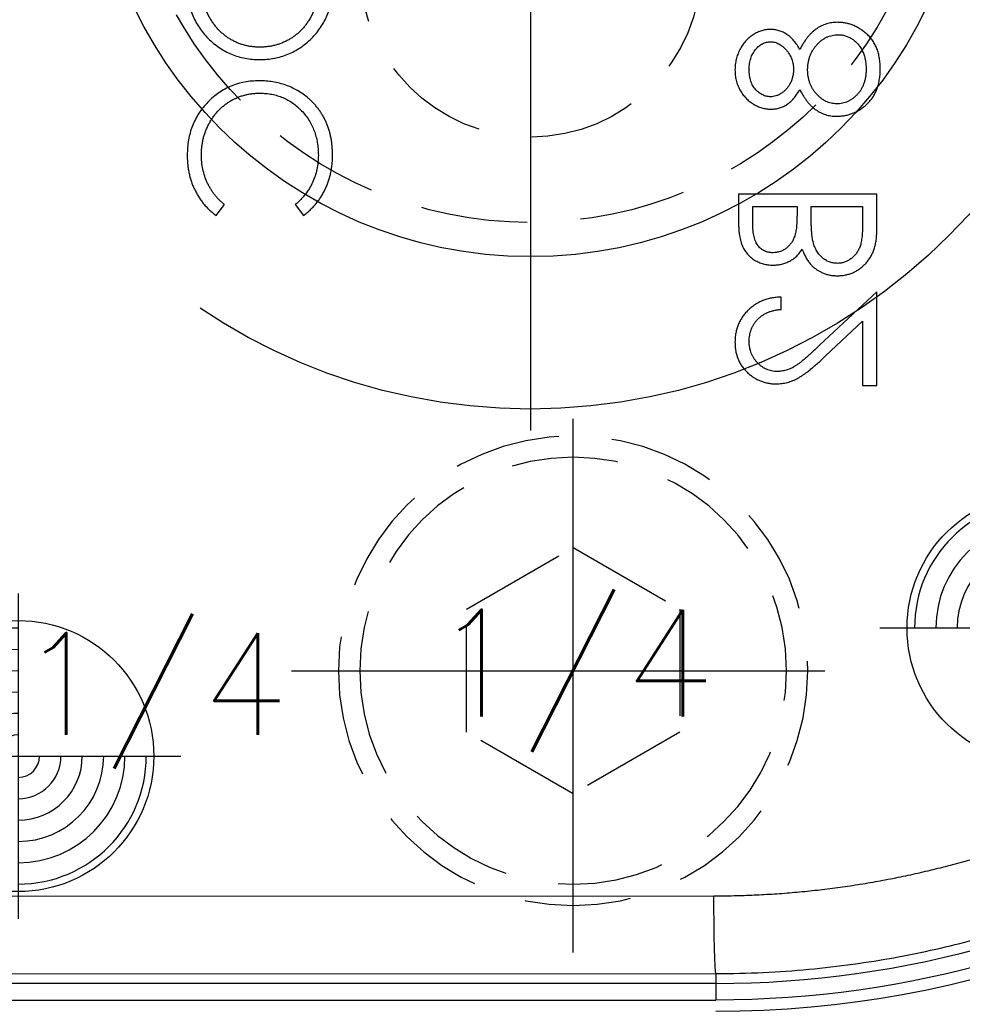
# Model space of a CAD drawing. Extents: x 2651 to 7771, y -1163 to 1075.
# Tile 114 of 256: x 4099 to 4121, y 228 to 251. Entities that reach past the tile are written whole.
import ezdxf
from ezdxf.enums import TextEntityAlignment as Align

# ---------------------------------------------------------------- set-up
doc = ezdxf.new("R2010")
doc.units = 0
doc.header["$LTSCALE"] = 10
for name, pattern in [('CENTER', [2, 1.25, -0.25, 0.25, -0.25]), ('CNSCEN', [17, 15, -1, 0, -1]), ('CNSHID', [4, 3, -1]), ('HIDDEN', [0.375, 0.25, -0.125])]:
    doc.linetypes.add(name, pattern=pattern)
doc.layers.get('0').update_dxf_attribs({"linetype": 'CONTINUOUS'})
doc.layers.get('Defpoints').update_dxf_attribs({"linetype": 'CONTINUOUS'})
for name, color, linetype in [('1', 7, 'CONTINUOUS'), ('CEN', 1, 'CENTER'), ('COOL', 150, 'HIDDEN'), ('DIM', 3, 'CONTINUOUS'), ('HIDDEN', 6, 'HIDDEN'), ('PIN', 3, 'CONTINUOUS'), ('TEXT', 4, 'CONTINUOUS'), ('WL1-HL', 4, 'CNSHID'), ('WOR1-CL', 1, 'CNSCEN')]:
    doc.layers.add(name, color=color, linetype=linetype)
doc.styles.get("Standard").update_dxf_attribs({"font": 'romans.shx'})
doc.dimstyles.new('MM& INCH5', dxfattribs={"dimtxt": 5, "dimasz": 2.5, "dimexe": 1, "dimexo": 0.5, "dimtad": 0, "dimrnd": 1.38778e-17, "dimzin": 9, "dimdsep": 46, "dimtxsty": 'Standard', "dimblk": 'CLOSED', "dimcen": 0, "dimclrd": 3, "dimclre": 3, "dimclrt": 3, "dimazin": 2, "dimtfac": 0.75, "dimtofl": 0, "dimtmove": 0, "dimatfit": 3, "dimfxl": 0, "dimtolj": 1, "dimarcsym": 0})
doc.dimstyles.new('T5', dxfattribs={"dimtxt": 5, "dimasz": 4, "dimexe": 1.5, "dimexo": 1, "dimgap": 1.5, "dimtad": 0, "dimrnd": 1.38778e-17, "dimzin": 9, "dimdsep": 46, "dimtxsty": 'Standard', "dimblk": 'CLOSED', "dimcen": 0, "dimclrd": 3, "dimclre": 3, "dimclrt": 3, "dimazin": 2, "dimtfac": 0.75, "dimtofl": 0, "dimtmove": 0, "dimatfit": 3, "dimfxl": 0, "dimtolj": 1, "dimarcsym": 0})

# ---------------------------------------------------------------- blocks, each defined once
blk = doc.blocks.new('DSD')
at = {"layer": '1', "color": 7, "linetype": 'Continuous'}
for p, q in [((489.501, 478.156), (489.501, 477.524)), ((492.74, 478.156), (489.501, 478.156)), ((492.74, 477.28), (492.74, 478.156)), ((477.261, 477.657), (477.455, 477.912)), ((479.116, 477.912), (479.309, 477.657)), ((489.834, 477.865), (490.872, 477.865)), ((489.834, 477.471), (489.834, 477.865)), ((490.872, 477.865), (490.872, 477.67)), ((491.204, 477.865), (492.408, 477.865)), ((491.204, 477.672), (491.204, 477.865)), ((492.408, 477.865), (492.408, 477.451)), ((492.74, 475.872), (491.4, 474.616)), ((492.74, 473.672), (492.74, 475.872)), ((490.498, 475.457), (490.498, 475.747)), ((491.543, 474.368), (492.408, 475.179)), ((492.408, 475.179), (492.408, 473.672)), ((492.408, 473.672), (492.74, 473.672))]:
    blk.add_line(p, q, dxfattribs=at)
at = {"layer": '1', "color": 252, "linetype": 'Continuous'}
for p, q in [((488.925, 461.711), (472.085, 461.707)), ((472.133, 459.893), (488.973, 459.897)), ((488.973, 459.897), (488.973, 459.668)), ((488.973, 459.668), (472.133, 459.668)), ((488.973, 459.668), (488.973, 459.279)), ((472.133, 459.279), (488.973, 459.279))]:
    blk.add_line(p, q, dxfattribs=at)
at = {"layer": '1', "color": 110, "linetype": 'Continuous'}
blk.add_arc((488.973, 483.37), 24.354, 270, 351.2121, dxfattribs=at)
at = {"layer": '1', "color": 252, "linetype": 'Continuous'}
for radius, end in [(24.354, 351.2121), (23.702, 301.8934)]:
    blk.add_arc((488.973, 483.37), radius, 270, end, dxfattribs=at)
at = {"layer": '1', "color": 7, "linetype": 'Continuous', "extrusion": (0, 0, -1)}
blk.add_arc((-488.973, 483.37), 25.908, 188.7879, 270, dxfattribs=at)
at = {"layer": '1', "color": 252, "linetype": 'Continuous', "extrusion": (0, 0, -1)}
blk.add_arc((-488.973, 483.37), 24.091, 238.1066, 270, dxfattribs=at)
blk.add_ellipse((488.973, 461.711), major_axis=(0, -1.814), ratio=0.026177, start_param=0.00873, end_param=1.570802, dxfattribs=at)
at = {"layer": '1', "color": 7, "linetype": 'Continuous'}
for points, knots in [([(476.583, 483.034), (476.585, 482.974), (476.588, 482.856), (476.611, 482.683), (476.65, 482.518), (476.703, 482.359), (476.773, 482.209), (476.858, 482.066), (476.958, 481.93), (477.073, 481.804), (477.199, 481.689), (477.332, 481.587), (477.474, 481.502), (477.622, 481.432), (477.777, 481.377), (477.94, 481.34), (478.11, 481.315), (478.226, 481.312), (478.284, 481.311)], [0, 0, 0, 0, 0.06657, 0.130749, 0.193413, 0.254989, 0.316114, 0.377262, 0.439401, 0.502971, 0.566525, 0.628231, 0.689091, 0.749345, 0.81017, 0.87161, 0.934869, 1, 1, 1, 1]), ([(478.284, 481.602), (478.252, 481.602), (478.19, 481.603), (478.098, 481.613), (478.008, 481.627), (477.921, 481.647), (477.835, 481.673), (477.753, 481.705), (477.672, 481.742), (477.594, 481.786), (477.519, 481.834), (477.447, 481.888), (477.38, 481.946), (477.315, 482.009), (477.256, 482.076), (477.2, 482.149), (477.148, 482.226), (477.1, 482.307), (477.057, 482.391), (477.019, 482.477), (476.988, 482.565), (476.96, 482.653), (476.941, 482.743), (476.927, 482.834), (476.917, 482.927), (476.916, 482.989), (476.916, 483.02)], [0, 0, 0, 0, 0.042915, 0.08513, 0.126473, 0.167453, 0.207976, 0.248249, 0.28875, 0.32967, 0.370537, 0.411129, 0.451819, 0.492406, 0.533486, 0.575263, 0.617441, 0.660672, 0.70394, 0.746868, 0.789079, 0.831104, 0.873238, 0.915166, 0.957381, 1, 1, 1, 1]), ([(479.656, 483.02), (479.655, 482.988), (479.655, 482.924), (479.646, 482.83), (479.632, 482.737), (479.611, 482.646), (479.586, 482.557), (479.556, 482.47), (479.518, 482.385), (479.477, 482.301), (479.429, 482.221), (479.378, 482.145), (479.322, 482.074), (479.262, 482.007), (479.198, 481.945), (479.13, 481.887), (479.058, 481.834), (478.982, 481.786), (478.902, 481.742), (478.82, 481.705), (478.736, 481.673), (478.65, 481.647), (478.561, 481.627), (478.471, 481.613), (478.378, 481.603), (478.315, 481.602), (478.284, 481.602)], [0, 0, 0, 0, 0.043633, 0.086538, 0.129177, 0.171436, 0.213416, 0.255266, 0.297369, 0.339941, 0.382347, 0.423953, 0.464871, 0.505572, 0.546003, 0.586568, 0.627065, 0.668271, 0.709549, 0.750428, 0.791096, 0.832027, 0.873136, 0.914611, 0.956956, 1, 1, 1, 1]), ([(478.284, 481.311), (478.343, 481.312), (478.457, 481.315), (478.626, 481.34), (478.788, 481.378), (478.943, 481.432), (479.092, 481.501), (479.233, 481.587), (479.368, 481.688), (479.494, 481.803), (479.61, 481.928), (479.711, 482.063), (479.797, 482.203), (479.866, 482.351), (479.922, 482.506), (479.959, 482.667), (479.984, 482.835), (479.987, 482.95), (479.988, 483.008)], [0, 0, 0, 0, 0.065227, 0.128569, 0.19032, 0.251378, 0.312388, 0.373789, 0.436431, 0.500567, 0.564687, 0.627136, 0.688455, 0.749246, 0.810155, 0.871671, 0.934773, 1, 1, 1, 1]), ([(491.823, 482.183), (491.801, 482.182), (491.756, 482.181), (491.689, 482.174), (491.625, 482.162), (491.562, 482.146), (491.501, 482.125), (491.441, 482.099), (491.384, 482.068), (491.327, 482.033), (491.273, 481.992), (491.22, 481.945), (491.169, 481.893), (491.119, 481.834), (491.07, 481.771), (491.024, 481.7), (490.978, 481.625), (490.95, 481.571), (490.936, 481.544)], [0, 0, 0, 0, 0.058854, 0.116315, 0.172675, 0.22878, 0.28458, 0.340257, 0.39663, 0.453507, 0.512318, 0.572648, 0.636022, 0.702363, 0.771483, 0.844184, 0.92007, 1, 1, 1, 1]), ([(492.823, 481.087), (492.822, 481.131), (492.82, 481.215), (492.806, 481.339), (492.781, 481.453), (492.747, 481.561), (492.704, 481.659), (492.649, 481.75), (492.586, 481.833), (492.512, 481.906), (492.434, 481.97), (492.352, 482.027), (492.269, 482.075), (492.184, 482.115), (492.096, 482.146), (492.007, 482.167), (491.916, 482.18), (491.854, 482.182), (491.823, 482.183)], [0, 0, 0, 0, 0.078556, 0.152863, 0.22356, 0.290375, 0.355403, 0.418291, 0.480389, 0.543073, 0.604924, 0.664398, 0.721943, 0.778375, 0.83383, 0.888861, 0.944089, 1, 1, 1, 1]), ([(490.249, 482.017), (490.215, 482.015), (490.146, 482.012), (490.042, 481.988), (489.941, 481.948), (489.842, 481.893), (489.748, 481.825), (489.665, 481.744), (489.591, 481.651), (489.53, 481.546), (489.479, 481.434), (489.445, 481.316), (489.422, 481.193), (489.42, 481.11), (489.418, 481.068)], [0, 0, 0, 0, 0.074058, 0.14887, 0.226668, 0.307735, 0.391157, 0.473929, 0.557928, 0.644989, 0.733364, 0.821092, 0.909287, 1, 1, 1, 1]), ([(490.936, 481.544), (490.915, 481.582), (490.876, 481.654), (490.803, 481.751), (490.724, 481.833), (490.637, 481.9), (490.546, 481.953), (490.45, 481.989), (490.351, 482.013), (490.283, 482.016), (490.249, 482.017)], [0, 0, 0, 0, 0.14586, 0.282426, 0.41085, 0.535029, 0.654701, 0.770133, 0.884556, 1, 1, 1, 1]), ([(491.121, 481.065), (491.121, 481.094), (491.122, 481.15), (491.133, 481.233), (491.149, 481.313), (491.173, 481.389), (491.203, 481.461), (491.24, 481.53), (491.284, 481.595), (491.334, 481.655), (491.388, 481.711), (491.444, 481.759), (491.503, 481.8), (491.565, 481.833), (491.628, 481.861), (491.695, 481.879), (491.763, 481.89), (491.81, 481.892), (491.833, 481.892)], [0, 0, 0, 0, 0.071269, 0.139812, 0.206497, 0.271535, 0.336082, 0.400528, 0.464984, 0.53005, 0.594423, 0.655583, 0.714849, 0.772115, 0.828999, 0.885122, 0.942079, 1, 1, 1, 1]), ([(491.833, 481.892), (491.862, 481.891), (491.92, 481.889), (492.005, 481.869), (492.088, 481.837), (492.167, 481.792), (492.241, 481.737), (492.305, 481.67), (492.363, 481.594), (492.409, 481.507), (492.446, 481.411), (492.471, 481.308), (492.488, 481.199), (492.49, 481.123), (492.491, 481.084)], [0, 0, 0, 0, 0.074898, 0.148596, 0.224471, 0.302323, 0.381919, 0.461149, 0.542417, 0.626716, 0.714597, 0.804903, 0.900127, 1, 1, 1, 1]), ([(489.751, 481.084), (489.751, 481.107), (489.752, 481.151), (489.759, 481.216), (489.771, 481.278), (489.786, 481.338), (489.808, 481.394), (489.833, 481.447), (489.864, 481.497), (489.899, 481.544), (489.937, 481.587), (489.976, 481.624), (490.018, 481.655), (490.062, 481.682), (490.108, 481.701), (490.155, 481.715), (490.204, 481.725), (490.237, 481.726), (490.254, 481.726)], [0, 0, 0, 0, 0.075243, 0.147209, 0.216447, 0.284025, 0.350655, 0.415031, 0.47963, 0.544652, 0.608044, 0.667828, 0.725114, 0.780992, 0.835527, 0.889438, 0.944072, 1, 1, 1, 1]), ([(490.254, 481.726), (490.271, 481.726), (490.304, 481.724), (490.354, 481.715), (490.402, 481.7), (490.449, 481.677), (490.495, 481.65), (490.539, 481.616), (490.583, 481.576), (490.624, 481.531), (490.663, 481.481), (490.696, 481.429), (490.724, 481.374), (490.748, 481.318), (490.766, 481.259), (490.779, 481.199), (490.787, 481.136), (490.788, 481.094), (490.789, 481.072)], [0, 0, 0, 0, 0.054564, 0.107826, 0.161924, 0.21751, 0.274498, 0.334815, 0.397555, 0.464755, 0.532901, 0.600097, 0.665354, 0.731084, 0.796883, 0.863292, 0.930831, 1, 1, 1, 1]), ([(489.418, 481.068), (489.42, 481.027), (489.422, 480.945), (489.444, 480.826), (489.481, 480.712), (489.531, 480.603), (489.592, 480.502), (489.667, 480.413), (489.75, 480.334), (489.844, 480.268), (489.942, 480.215), (490.046, 480.177), (490.151, 480.153), (490.223, 480.15), (490.259, 480.149)], [0, 0, 0, 0, 0.08941, 0.176306, 0.262626, 0.349446, 0.435498, 0.518928, 0.601355, 0.684256, 0.765807, 0.844877, 0.92228, 1, 1, 1, 1]), ([(490.248, 480.439), (490.232, 480.44), (490.202, 480.441), (490.156, 480.449), (490.112, 480.462), (490.069, 480.48), (490.027, 480.504), (489.985, 480.532), (489.945, 480.566), (489.906, 480.604), (489.87, 480.648), (489.837, 480.696), (489.81, 480.749), (489.788, 480.808), (489.772, 480.87), (489.759, 480.937), (489.752, 481.009), (489.751, 481.058), (489.751, 481.084)], [0, 0, 0, 0, 0.050902, 0.101034, 0.151084, 0.203062, 0.256248, 0.310847, 0.368769, 0.430015, 0.49252, 0.556049, 0.621996, 0.690192, 0.761385, 0.836356, 0.915487, 1, 1, 1, 1]), ([(490.789, 481.072), (490.788, 481.045), (490.786, 480.99), (490.771, 480.909), (490.748, 480.831), (490.716, 480.755), (490.675, 480.685), (490.627, 480.622), (490.572, 480.568), (490.51, 480.522), (490.445, 480.486), (490.38, 480.458), (490.314, 480.442), (490.269, 480.44), (490.248, 480.439)], [0, 0, 0, 0, 0.08969, 0.178494, 0.266838, 0.356558, 0.445334, 0.530806, 0.614076, 0.697707, 0.779142, 0.855354, 0.928557, 1, 1, 1, 1]), ([(491.803, 480.273), (491.78, 480.274), (491.737, 480.276), (491.672, 480.286), (491.61, 480.304), (491.549, 480.33), (491.491, 480.363), (491.434, 480.403), (491.379, 480.451), (491.327, 480.505), (491.279, 480.564), (491.237, 480.626), (491.201, 480.692), (491.172, 480.761), (491.149, 480.833), (491.133, 480.908), (491.122, 480.986), (491.121, 481.038), (491.121, 481.065)], [0, 0, 0, 0, 0.057339, 0.113063, 0.169181, 0.225775, 0.283826, 0.343454, 0.405907, 0.471392, 0.538003, 0.603064, 0.667602, 0.732225, 0.797005, 0.863048, 0.930357, 1, 1, 1, 1]), ([(492.491, 481.084), (492.49, 481.054), (492.489, 480.995), (492.479, 480.909), (492.463, 480.827), (492.44, 480.751), (492.412, 480.679), (492.376, 480.612), (492.335, 480.549), (492.286, 480.493), (492.233, 480.441), (492.178, 480.397), (492.121, 480.358), (492.061, 480.327), (492, 480.303), (491.936, 480.286), (491.87, 480.275), (491.825, 480.274), (491.803, 480.273)], [0, 0, 0, 0, 0.076559, 0.149161, 0.218827, 0.285567, 0.350313, 0.414125, 0.477179, 0.540368, 0.602202, 0.662034, 0.719934, 0.775907, 0.831115, 0.886667, 0.942552, 1, 1, 1, 1]), ([(492.467, 480.228), (492.496, 480.253), (492.552, 480.305), (492.625, 480.392), (492.687, 480.489), (492.737, 480.593), (492.775, 480.705), (492.803, 480.826), (492.819, 480.954), (492.822, 481.042), (492.823, 481.087)], [0, 0, 0, 0, 0.119283, 0.237093, 0.354796, 0.474576, 0.59746, 0.724926, 0.858883, 1, 1, 1, 1]), ([(478.267, 480.813), (478.209, 480.811), (478.094, 480.809), (477.926, 480.785), (477.765, 480.746), (477.611, 480.691), (477.464, 480.621), (477.324, 480.535), (477.191, 480.434), (477.067, 480.318), (476.954, 480.19), (476.854, 480.054), (476.771, 479.909), (476.702, 479.757), (476.648, 479.596), (476.611, 479.428), (476.588, 479.252), (476.585, 479.131), (476.583, 479.07)], [0, 0, 0, 0, 0.064558, 0.127014, 0.187955, 0.248014, 0.307748, 0.368235, 0.42947, 0.492743, 0.556258, 0.618217, 0.679655, 0.741246, 0.803415, 0.866815, 0.932328, 1, 1, 1, 1]), ([(479.422, 480.402), (479.381, 480.435), (479.301, 480.5), (479.171, 480.584), (479.036, 480.655), (478.894, 480.713), (478.746, 480.758), (478.592, 480.789), (478.431, 480.809), (478.322, 480.812), (478.267, 480.813)], [0, 0, 0, 0, 0.124329, 0.247156, 0.36878, 0.490734, 0.613614, 0.738958, 0.867311, 1, 1, 1, 1]), ([(476.916, 479.088), (476.916, 479.121), (476.917, 479.186), (476.927, 479.281), (476.94, 479.376), (476.961, 479.468), (476.987, 479.558), (477.018, 479.647), (477.056, 479.733), (477.098, 479.818), (477.146, 479.899), (477.198, 479.976), (477.254, 480.048), (477.314, 480.116), (477.377, 480.179), (477.445, 480.237), (477.517, 480.29), (477.592, 480.339), (477.671, 480.383), (477.752, 480.419), (477.835, 480.451), (477.922, 480.477), (478.01, 480.497), (478.101, 480.511), (478.194, 480.521), (478.257, 480.522), (478.289, 480.522)], [0, 0, 0, 0, 0.043955, 0.087502, 0.130463, 0.172752, 0.215403, 0.25765, 0.300153, 0.343121, 0.385925, 0.427686, 0.468818, 0.509492, 0.549883, 0.58998, 0.630405, 0.670869, 0.711384, 0.751627, 0.791776, 0.832459, 0.873319, 0.914543, 0.956924, 1, 1, 1, 1]), ([(478.289, 480.522), (478.337, 480.521), (478.431, 480.519), (478.568, 480.498), (478.7, 480.467), (478.826, 480.421), (478.946, 480.364), (479.059, 480.291), (479.167, 480.207), (479.266, 480.111), (479.358, 480.005), (479.438, 479.891), (479.505, 479.77), (479.56, 479.643), (479.603, 479.509), (479.633, 479.368), (479.653, 479.221), (479.655, 479.12), (479.656, 479.068)], [0, 0, 0, 0, 0.064323, 0.12629, 0.186726, 0.246146, 0.305576, 0.365429, 0.426326, 0.48884, 0.551725, 0.613919, 0.675484, 0.737334, 0.800229, 0.864502, 0.931041, 1, 1, 1, 1]), ([(490.259, 480.149), (490.294, 480.15), (490.363, 480.152), (490.463, 480.174), (490.558, 480.211), (490.646, 480.262), (490.728, 480.327), (490.804, 480.408), (490.875, 480.502), (490.915, 480.572), (490.936, 480.608)], [0, 0, 0, 0, 0.121904, 0.239413, 0.35541, 0.472091, 0.592859, 0.718703, 0.854892, 1, 1, 1, 1]), ([(490.936, 480.608), (490.95, 480.582), (490.977, 480.53), (491.02, 480.457), (491.066, 480.389), (491.112, 480.327), (491.16, 480.269), (491.21, 480.218), (491.26, 480.172), (491.313, 480.132), (491.367, 480.097), (491.423, 480.066), (491.481, 480.04), (491.541, 480.019), (491.602, 480.002), (491.665, 479.991), (491.73, 479.984), (491.774, 479.983), (491.797, 479.982)], [0, 0, 0, 0, 0.079525, 0.1551, 0.22722, 0.295911, 0.362056, 0.42552, 0.485813, 0.544495, 0.60146, 0.657841, 0.713974, 0.769468, 0.82613, 0.882885, 0.940701, 1, 1, 1, 1]), ([(479.988, 479.066), (479.988, 479.101), (479.987, 479.17), (479.98, 479.272), (479.969, 479.371), (479.953, 479.467), (479.934, 479.56), (479.909, 479.651), (479.881, 479.739), (479.847, 479.824), (479.81, 479.906), (479.768, 479.985), (479.721, 480.062), (479.67, 480.136), (479.615, 480.207), (479.555, 480.275), (479.491, 480.341), (479.445, 480.382), (479.422, 480.402)], [0, 0, 0, 0, 0.069663, 0.13775, 0.203917, 0.26878, 0.332414, 0.394754, 0.45618, 0.516996, 0.577396, 0.637198, 0.696999, 0.756756, 0.816554, 0.876948, 0.938132, 1, 1, 1, 1]), ([(491.797, 479.982), (491.828, 479.983), (491.89, 479.985), (491.981, 479.997), (492.069, 480.015), (492.155, 480.042), (492.238, 480.077), (492.317, 480.12), (492.395, 480.169), (492.443, 480.208), (492.467, 480.228)], [0, 0, 0, 0, 0.128158, 0.253673, 0.377325, 0.499385, 0.622918, 0.745839, 0.871395, 1, 1, 1, 1]), ([(477.455, 477.912), (477.434, 477.93), (477.391, 477.966), (477.33, 478.024), (477.274, 478.084), (477.221, 478.147), (477.173, 478.213), (477.129, 478.282), (477.089, 478.353), (477.04, 478.452), (476.99, 478.581), (476.947, 478.744), (476.92, 478.914), (476.917, 479.03), (476.916, 479.088)], [0, 0, 0, 0, 0.063163, 0.125475, 0.187121, 0.248294, 0.309295, 0.36985, 0.430973, 0.492456, 0.616148, 0.740844, 0.868183, 1, 1, 1, 1]), ([(476.583, 479.07), (476.584, 479.033), (476.585, 478.959), (476.593, 478.851), (476.608, 478.744), (476.627, 478.641), (476.652, 478.54), (476.683, 478.442), (476.719, 478.347), (476.761, 478.255), (476.808, 478.166), (476.859, 478.081), (476.915, 478), (476.974, 477.922), (477.04, 477.85), (477.108, 477.781), (477.182, 477.717), (477.235, 477.677), (477.261, 477.657)], [0, 0, 0, 0, 0.068548, 0.135683, 0.201215, 0.265682, 0.329267, 0.392395, 0.45507, 0.517127, 0.57879, 0.63974, 0.700192, 0.759806, 0.819628, 0.879355, 0.939512, 1, 1, 1, 1]), ([(479.656, 479.068), (479.654, 479.012), (479.651, 478.901), (479.625, 478.737), (479.583, 478.581), (479.524, 478.432), (479.447, 478.29), (479.354, 478.155), (479.243, 478.028), (479.159, 477.951), (479.116, 477.912)], [0, 0, 0, 0, 0.128515, 0.252949, 0.374755, 0.49594, 0.617181, 0.740909, 0.867811, 1, 1, 1, 1]), ([(479.309, 477.657), (479.335, 477.678), (479.388, 477.719), (479.462, 477.785), (479.532, 477.854), (479.597, 477.928), (479.658, 478.005), (479.714, 478.087), (479.765, 478.172), (479.812, 478.26), (479.853, 478.351), (479.889, 478.446), (479.92, 478.543), (479.945, 478.642), (479.965, 478.745), (479.978, 478.849), (479.987, 478.957), (479.988, 479.03), (479.988, 479.066)], [0, 0, 0, 0, 0.061674, 0.123053, 0.183475, 0.243727, 0.304279, 0.364863, 0.425946, 0.487391, 0.54922, 0.611144, 0.673529, 0.736961, 0.800785, 0.866013, 0.932101, 1, 1, 1, 1]), ([(489.501, 477.524), (489.502, 477.493), (489.502, 477.433), (489.507, 477.346), (489.513, 477.264), (489.524, 477.188), (489.537, 477.117), (489.552, 477.052), (489.571, 476.992), (489.6, 476.921), (489.644, 476.839), (489.709, 476.751), (489.788, 476.676), (489.877, 476.611), (489.975, 476.559), (490.08, 476.522), (490.19, 476.498), (490.266, 476.496), (490.304, 476.495)], [0, 0, 0, 0, 0.062594, 0.121323, 0.17668, 0.228365, 0.276868, 0.321879, 0.364099, 0.403356, 0.477968, 0.550535, 0.623584, 0.698175, 0.773354, 0.847281, 0.922818, 1, 1, 1, 1]), ([(490.872, 477.67), (490.871, 477.641), (490.871, 477.586), (490.868, 477.506), (490.863, 477.432), (490.857, 477.364), (490.848, 477.301), (490.837, 477.245), (490.825, 477.194), (490.805, 477.135), (490.775, 477.069), (490.73, 476.998), (490.675, 476.935), (490.612, 476.882), (490.543, 476.839), (490.468, 476.809), (490.39, 476.788), (490.337, 476.786), (490.31, 476.785)], [0, 0, 0, 0, 0.072301, 0.1397, 0.202289, 0.2606, 0.31319, 0.361739, 0.405706, 0.44554, 0.518832, 0.589778, 0.658867, 0.72843, 0.797283, 0.864815, 0.931364, 1, 1, 1, 1]), ([(491.242, 477.066), (491.239, 477.082), (491.232, 477.116), (491.225, 477.172), (491.218, 477.236), (491.213, 477.307), (491.208, 477.387), (491.206, 477.475), (491.204, 477.571), (491.204, 477.638), (491.204, 477.672)], [0, 0, 0, 0, 0.079306, 0.171953, 0.277057, 0.394731, 0.526177, 0.671345, 0.829285, 1, 1, 1, 1]), ([(490.31, 476.785), (490.292, 476.786), (490.257, 476.787), (490.205, 476.795), (490.157, 476.808), (490.111, 476.825), (490.069, 476.849), (490.029, 476.877), (489.993, 476.911), (489.959, 476.95), (489.93, 476.994), (489.903, 477.044), (489.882, 477.101), (489.864, 477.163), (489.851, 477.231), (489.84, 477.306), (489.835, 477.386), (489.834, 477.442), (489.834, 477.471)], [0, 0, 0, 0, 0.057003, 0.111818, 0.164402, 0.21587, 0.266841, 0.317479, 0.369902, 0.4234, 0.479718, 0.539241, 0.602431, 0.67103, 0.744485, 0.823454, 0.90874, 1, 1, 1, 1]), ([(492.408, 477.451), (492.407, 477.421), (492.407, 477.364), (492.405, 477.282), (492.399, 477.205), (492.391, 477.135), (492.383, 477.071), (492.371, 477.013), (492.358, 476.961), (492.337, 476.901), (492.305, 476.833), (492.257, 476.759), (492.199, 476.694), (492.132, 476.639), (492.06, 476.593), (491.983, 476.56), (491.903, 476.54), (491.848, 476.538), (491.821, 476.536)], [0, 0, 0, 0, 0.072502, 0.139739, 0.201795, 0.259822, 0.312206, 0.360773, 0.40454, 0.443698, 0.516841, 0.587874, 0.657965, 0.728969, 0.799308, 0.866636, 0.933116, 1, 1, 1, 1]), ([(491.821, 476.246), (491.852, 476.247), (491.915, 476.248), (492.006, 476.262), (492.093, 476.284), (492.177, 476.314), (492.257, 476.354), (492.334, 476.403), (492.406, 476.461), (492.475, 476.526), (492.537, 476.599), (492.592, 476.678), (492.637, 476.764), (492.675, 476.855), (492.704, 476.953), (492.725, 477.057), (492.738, 477.166), (492.739, 477.241), (492.74, 477.28)], [0, 0, 0, 0, 0.06116, 0.120335, 0.17818, 0.235235, 0.292683, 0.351186, 0.410457, 0.47172, 0.533761, 0.595739, 0.657888, 0.721295, 0.786823, 0.854686, 0.925478, 1, 1, 1, 1]), ([(491.821, 476.536), (491.804, 476.537), (491.77, 476.537), (491.72, 476.545), (491.671, 476.556), (491.625, 476.57), (491.58, 476.591), (491.537, 476.616), (491.495, 476.644), (491.442, 476.689), (491.381, 476.754), (491.321, 476.846), (491.273, 476.951), (491.253, 477.027), (491.242, 477.066)], [0, 0, 0, 0, 0.060287, 0.119602, 0.177503, 0.235143, 0.292133, 0.350871, 0.410098, 0.470732, 0.594829, 0.722579, 0.856691, 1, 1, 1, 1]), ([(490.304, 476.495), (490.34, 476.496), (490.41, 476.498), (490.513, 476.517), (490.611, 476.547), (490.703, 476.588), (490.788, 476.642), (490.867, 476.705), (490.935, 476.782), (490.973, 476.84), (490.993, 476.869)], [0, 0, 0, 0, 0.130569, 0.256581, 0.380552, 0.503623, 0.625739, 0.747549, 0.871766, 1, 1, 1, 1]), ([(490.993, 476.869), (491.007, 476.832), (491.034, 476.762), (491.082, 476.665), (491.134, 476.582), (491.191, 476.511), (491.252, 476.451), (491.318, 476.398), (491.391, 476.353), (491.469, 476.314), (491.552, 476.284), (491.638, 476.261), (491.728, 476.248), (491.79, 476.247), (491.821, 476.246)], [0, 0, 0, 0, 0.106057, 0.202914, 0.2903, 0.370223, 0.446384, 0.521397, 0.598291, 0.676142, 0.755529, 0.834887, 0.916646, 1, 1, 1, 1]), ([(490.498, 475.747), (490.459, 475.746), (490.384, 475.742), (490.273, 475.724), (490.168, 475.7), (490.068, 475.664), (489.973, 475.621), (489.883, 475.568), (489.799, 475.506), (489.721, 475.435), (489.65, 475.359), (489.588, 475.276), (489.536, 475.189), (489.492, 475.099), (489.46, 475.003), (489.435, 474.903), (489.421, 474.799), (489.419, 474.728), (489.418, 474.691)], [0, 0, 0, 0, 0.068791, 0.135103, 0.198979, 0.261904, 0.323495, 0.385195, 0.446969, 0.509765, 0.572251, 0.633405, 0.693251, 0.752583, 0.812579, 0.873275, 0.93555, 1, 1, 1, 1]), ([(489.751, 474.706), (489.751, 474.732), (489.753, 474.781), (489.762, 474.854), (489.777, 474.924), (489.799, 474.99), (489.826, 475.054), (489.86, 475.114), (489.9, 475.17), (489.946, 475.223), (489.998, 475.272), (490.055, 475.315), (490.116, 475.353), (490.183, 475.386), (490.255, 475.412), (490.331, 475.433), (490.413, 475.449), (490.469, 475.454), (490.498, 475.457)], [0, 0, 0, 0, 0.064439, 0.126547, 0.186887, 0.245878, 0.304041, 0.362191, 0.420976, 0.48066, 0.5406, 0.600689, 0.661936, 0.724443, 0.789038, 0.856314, 0.926352, 1, 1, 1, 1]), ([(490.407, 474.004), (490.385, 474.004), (490.341, 474.005), (490.278, 474.016), (490.216, 474.031), (490.156, 474.053), (490.1, 474.083), (490.045, 474.118), (489.993, 474.159), (489.944, 474.207), (489.899, 474.259), (489.859, 474.314), (489.825, 474.372), (489.798, 474.434), (489.777, 474.498), (489.762, 474.565), (489.752, 474.634), (489.751, 474.682), (489.751, 474.706)], [0, 0, 0, 0, 0.061965, 0.122122, 0.180988, 0.239933, 0.299906, 0.359989, 0.421776, 0.486576, 0.551535, 0.615018, 0.677259, 0.73973, 0.80305, 0.866495, 0.931973, 1, 1, 1, 1]), ([(489.418, 474.691), (489.419, 474.656), (489.421, 474.586), (489.435, 474.484), (489.457, 474.387), (489.488, 474.295), (489.529, 474.209), (489.579, 474.128), (489.636, 474.052), (489.704, 473.983), (489.777, 473.919), (489.854, 473.865), (489.934, 473.818), (490.017, 473.779), (490.103, 473.75), (490.193, 473.728), (490.286, 473.716), (490.349, 473.714), (490.381, 473.713)], [0, 0, 0, 0, 0.069475, 0.136517, 0.200789, 0.26383, 0.325735, 0.387291, 0.449509, 0.512968, 0.576275, 0.63758, 0.697903, 0.757172, 0.816599, 0.876653, 0.93729, 1, 1, 1, 1]), ([(491.4, 474.616), (491.368, 474.586), (491.306, 474.527), (491.217, 474.444), (491.134, 474.369), (491.057, 474.302), (490.987, 474.245), (490.923, 474.194), (490.865, 474.154), (490.798, 474.11), (490.716, 474.067), (490.615, 474.03), (490.512, 474.008), (490.442, 474.005), (490.407, 474.004)], [0, 0, 0, 0, 0.110803, 0.212829, 0.306101, 0.390647, 0.466924, 0.534481, 0.593587, 0.644557, 0.7362, 0.825024, 0.911986, 1, 1, 1, 1]), ([(490.381, 473.713), (490.426, 473.715), (490.516, 473.718), (490.647, 473.744), (490.774, 473.786), (490.877, 473.836), (490.959, 473.886), (491.027, 473.932), (491.101, 473.985), (491.179, 474.046), (491.263, 474.115), (491.352, 474.192), (491.446, 474.277), (491.51, 474.337), (491.543, 474.368)], [0, 0, 0, 0, 0.098702, 0.195672, 0.292422, 0.391343, 0.444462, 0.504229, 0.570352, 0.642546, 0.722288, 0.807921, 0.90047, 1, 1, 1, 1])]:
    blk.add_open_spline(points, degree=3, knots=knots, dxfattribs=at)
blk.add_rational_spline([(499.831, 464.659), (496.501, 462.718), (492.78, 461.712), (488.925, 461.711)], [1, 0.976931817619, 0.976931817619, 1], degree=3, dxfattribs=at)
at = {"layer": '1', "color": 252, "linetype": 'Continuous'}
blk.add_open_spline([(488.973, 459.897), (489.342, 459.902), (490.07, 459.912), (491.14, 459.991), (492.172, 460.109), (493.162, 460.268), (494.111, 460.461), (495.016, 460.684), (495.879, 460.932), (496.698, 461.201), (497.474, 461.488), (498.207, 461.787), (498.897, 462.097), (499.546, 462.412), (500.154, 462.731), (500.722, 463.048), (501.084, 463.267), (501.259, 463.373)], degree=3, knots=[0, 0, 0, 0, 0.085719, 0.168715, 0.24899, 0.326543, 0.401375, 0.473484, 0.542872, 0.609539, 0.673484, 0.734707, 0.793208, 0.848989, 0.902047, 0.952384, 1, 1, 1, 1], dxfattribs=at)
blk = doc.blocks.new('*D143')
at = {"layer": 'Defpoints', "color": 0}
for p in [(4171.684, 387.642), (3870.047, 255.642), (3896.684, 255.642)]:
    blk.add_point(p, dxfattribs=at)
at = {"layer": 'DIM', "color": 3, "lineweight": -2}
blk.add_line((3896.184, 255.642), (3870.047, 255.642), dxfattribs=at)
at = {"layer": 'DIM', "color": 3, "insert": (3847.041, 255.642), "char_height": 5, "attachment_point": 5}
blk.add_mtext('\\A1;132 [5.197]', dxfattribs=at)
blk = doc.blocks.new('_Closed')
at = {"color": 0, "linetype": 'ByBlock', "lineweight": -2}
for p, q in [((-1, 0.1667), (0, 0)), ((-1, 0.1667), (-1, -0.1667)), ((0, 0), (-1, -0.1667)), ((0, 0), (-1, 0))]:
    blk.add_line(p, q, dxfattribs=at)
blk = doc.blocks.new('*D145')
at = {"layer": 'Defpoints', "color": 0}
for p in [(4171.684, 387.642), (3870.047, 212.642), (3896.684, 212.642)]:
    blk.add_point(p, dxfattribs=at)
at = {"layer": 'DIM', "color": 3, "lineweight": -2}
blk.add_line((3896.184, 212.642), (3870.047, 212.642), dxfattribs=at)
at = {"layer": 'DIM', "color": 3, "insert": (3849.422, 212.642), "char_height": 5, "attachment_point": 5}
blk.add_mtext('\\A1;175 [6.89]', dxfattribs=at)
blk = doc.blocks.new('*D146')
at = {"layer": 'Defpoints', "color": 0}
for p in [(4171.684, 387.642), (3870.047, 182.642), (3896.684, 182.642)]:
    blk.add_point(p, dxfattribs=at)
at = {"layer": 'DIM', "color": 3, "lineweight": -2}
blk.add_line((3896.184, 182.642), (3870.047, 182.642), dxfattribs=at)
at = {"layer": 'DIM', "color": 3, "insert": (3846.684, 182.642), "char_height": 5, "attachment_point": 5}
blk.add_mtext('\\A1;205 [8.071]', dxfattribs=at)
blk = doc.blocks.new('*D147')
at = {"layer": 'Defpoints', "color": 0}
for p in [(4171.684, 387.642), (3870.047, 162.642), (3896.684, 162.642)]:
    blk.add_point(p, dxfattribs=at)
at = {"layer": 'DIM', "color": 3, "lineweight": -2}
blk.add_line((3896.184, 162.642), (3870.047, 162.642), dxfattribs=at)
at = {"layer": 'DIM', "color": 3, "insert": (3846.684, 162.642), "char_height": 5, "attachment_point": 5}
blk.add_mtext('\\A1;225 [8.858]', dxfattribs=at)
blk = doc.blocks.new('*D148')
at = {"layer": 'Defpoints', "color": 0}
for p in [(4171.684, 387.642), (3870.047, 119.642), (3896.684, 119.642)]:
    blk.add_point(p, dxfattribs=at)
at = {"layer": 'DIM', "color": 3, "lineweight": -2}
blk.add_line((3896.184, 119.642), (3870.047, 119.642), dxfattribs=at)
at = {"layer": 'DIM', "color": 3, "insert": (3844.303, 119.642), "char_height": 5, "attachment_point": 5}
blk.add_mtext('\\A1;268 [10.551]', dxfattribs=at)
blk = doc.blocks.new('*D149')
at = {"layer": 'Defpoints', "color": 0}
for p in [(4171.684, 387.642), (3870.047, 12.642), (3896.684, 12.642)]:
    blk.add_point(p, dxfattribs=at)
at = {"layer": 'DIM', "color": 3, "lineweight": -2}
blk.add_line((3896.184, 12.642), (3870.047, 12.642), dxfattribs=at)
at = {"layer": 'DIM', "color": 3, "insert": (3844.303, 12.642), "char_height": 5, "attachment_point": 5}
blk.add_mtext('\\A1;375 [14.764]', dxfattribs=at)
blk = doc.blocks.new('*D150')
at = {"layer": 'Defpoints', "color": 0}
for p in [(4171.684, 387.642), (3870.047, 55.642), (3896.684, 55.642)]:
    blk.add_point(p, dxfattribs=at)
at = {"layer": 'DIM', "color": 3, "lineweight": -2}
blk.add_line((3896.184, 55.642), (3870.047, 55.642), dxfattribs=at)
at = {"layer": 'DIM', "color": 3, "insert": (3844.303, 55.642), "char_height": 5, "attachment_point": 5}
blk.add_mtext('\\A1;332 [13.071]', dxfattribs=at)
blk = doc.blocks.new('*D151')
at = {"layer": 'Defpoints', "color": 0}
for p in [(4171.684, 387.642), (3870.047, -22.358), (3962.156, -22.358)]:
    blk.add_point(p, dxfattribs=at)
at = {"layer": 'DIM', "color": 3, "lineweight": -2}
blk.add_line((3961.656, -22.358), (3870.047, -22.358), dxfattribs=at)
at = {"layer": 'DIM', "color": 3, "insert": (3844.303, -22.358), "char_height": 5, "attachment_point": 5}
blk.add_mtext('\\A1;410 [16.142]', dxfattribs=at)
blk = doc.blocks.new('*D152')
at = {"layer": 'Defpoints', "color": 0}
for p in [(4171.684, 387.642), (3870.047, -84.358), (3941.504, -84.358)]:
    blk.add_point(p, dxfattribs=at)
at = {"layer": 'DIM', "color": 3, "lineweight": -2}
blk.add_line((3941.004, -84.358), (3870.047, -84.358), dxfattribs=at)
at = {"layer": 'DIM', "color": 3, "insert": (3844.303, -84.358), "char_height": 5, "attachment_point": 5}
blk.add_mtext('\\A1;472 [18.583]', dxfattribs=at)
blk = doc.blocks.new('*D153')
at = {"layer": 'Defpoints', "color": 0}
for p in [(4171.684, 387.642), (3870.047, -57.358), (4069.264, -57.358)]:
    blk.add_point(p, dxfattribs=at)
at = {"layer": 'DIM', "color": 3, "lineweight": -2}
blk.add_line((4068.764, -57.358), (3870.047, -57.358), dxfattribs=at)
at = {"layer": 'DIM', "color": 3, "insert": (3846.684, -57.358), "char_height": 5, "attachment_point": 5}
blk.add_mtext('\\A1;445 [17.52]', dxfattribs=at)
blk = doc.blocks.new('*D154')
at = {"layer": 'Defpoints', "color": 0}
for p in [(4171.684, 387.642), (3870.047, -104.358), (4071.444, -104.358)]:
    blk.add_point(p, dxfattribs=at)
at = {"layer": 'DIM', "color": 3, "lineweight": -2}
blk.add_line((4070.944, -104.358), (3870.047, -104.358), dxfattribs=at)
at = {"layer": 'DIM', "color": 3, "insert": (3846.684, -104.358), "char_height": 5, "attachment_point": 5}
blk.add_mtext('\\A1;492 [19.37]', dxfattribs=at)
blk = doc.blocks.new('*D155')
at = {"layer": 'Defpoints', "color": 0}
for p in [(4171.684, 387.642), (3870.047, -124.358), (4057.484, -124.358)]:
    blk.add_point(p, dxfattribs=at)
at = {"layer": 'DIM', "color": 3, "lineweight": -2}
blk.add_line((4056.984, -124.358), (3870.047, -124.358), dxfattribs=at)
at = {"layer": 'DIM', "color": 3, "insert": (3844.303, -124.358), "char_height": 5, "attachment_point": 5}
blk.add_mtext('\\A1;512 [20.157]', dxfattribs=at)
blk = doc.blocks.new('*D191')
at = {"layer": 'Defpoints', "color": 0}
for p in [(4171.684, 387.642), (3870.047, 190.642), (4098.024, 184.442)]:
    blk.add_point(p, dxfattribs=at)
at = {"layer": 'DIM', "color": 3, "lineweight": -2}
for p, q in [((3875.047, 190.642), (3870.047, 190.642)), ((3880.047, 184.442), (3875.047, 190.642)), ((4097.524, 184.442), (3880.047, 184.442))]:
    blk.add_line(p, q, dxfattribs=at)
at = {"layer": 'DIM', "color": 3, "insert": (3851.446, 190.642), "char_height": 5, "attachment_point": 5}
blk.add_mtext('\\A1;203.2 [8]', dxfattribs=at)
blk = doc.blocks.new('*D192')
at = {"layer": 'Defpoints', "color": 0}
for p in [(4171.684, 387.642), (3870.047, 32.042), (4076.434, 32.042)]:
    blk.add_point(p, dxfattribs=at)
at = {"layer": 'DIM', "color": 3, "lineweight": -2}
blk.add_line((4075.934, 32.042), (3870.047, 32.042), dxfattribs=at)
at = {"layer": 'DIM', "color": 3, "insert": (3849.065, 32.042), "char_height": 5, "attachment_point": 5}
blk.add_mtext('\\A1;355.6 [14]', dxfattribs=at)
blk = doc.blocks.new('*D194')
at = {"layer": 'Defpoints', "color": 0}
for p in [(4171.684, 387.642), (3974.684, -117.538), (3974.684, -149.953)]:
    blk.add_point(p, dxfattribs=at)
at = {"layer": 'DIM', "color": 3, "lineweight": -2}
blk.add_line((3974.684, -118.038), (3974.684, -149.953), dxfattribs=at)
at = {"layer": 'DIM', "color": 3, "insert": (3974.684, -172.959), "char_height": 5, "attachment_point": 5, "rotation": 90}
blk.add_mtext('\\A1;197 [7.756]', dxfattribs=at)
blk = doc.blocks.new('*D195')
at = {"layer": 'Defpoints', "color": 0}
for p in [(4171.684, 387.642), (4046.684, -137.358), (4046.684, -149.953)]:
    blk.add_point(p, dxfattribs=at)
at = {"layer": 'DIM', "color": 3, "lineweight": -2}
blk.add_line((4046.684, -137.858), (4046.684, -149.953), dxfattribs=at)
at = {"layer": 'DIM', "color": 3, "insert": (4046.684, -172.959), "char_height": 5, "attachment_point": 5, "rotation": 90}
blk.add_mtext('\\A1;125 [4.921]', dxfattribs=at)
blk = doc.blocks.new('*D196')
at = {"layer": 'Defpoints', "color": 0}
for p in [(4171.684, 387.642), (4064.684, -131.558), (4064.684, -149.953)]:
    blk.add_point(p, dxfattribs=at)
at = {"layer": 'DIM', "color": 3, "lineweight": -2}
blk.add_line((4064.684, -132.058), (4064.684, -149.953), dxfattribs=at)
at = {"layer": 'DIM', "color": 3, "insert": (4064.684, -172.959), "char_height": 5, "attachment_point": 5, "rotation": 90}
blk.add_mtext('\\A1;107 [4.213]', dxfattribs=at)
blk = doc.blocks.new('*D197')
at = {"layer": 'Defpoints', "color": 0}
for p in [(4171.684, 387.642), (4086.684, -119.598), (4086.684, -149.953)]:
    blk.add_point(p, dxfattribs=at)
at = {"layer": 'DIM', "color": 3, "lineweight": -2}
blk.add_line((4086.684, -120.098), (4086.684, -149.953), dxfattribs=at)
at = {"layer": 'DIM', "color": 3, "insert": (4086.684, -170.935), "char_height": 5, "attachment_point": 5, "rotation": 90}
blk.add_mtext('\\A1;85 [3.346]', dxfattribs=at)
blk = doc.blocks.new('*D198')
at = {"layer": 'Defpoints', "color": 0}
for p in [(4171.684, 387.642), (4096.684, -84.778), (4096.684, -149.953)]:
    blk.add_point(p, dxfattribs=at)
at = {"layer": 'DIM', "color": 3, "lineweight": -2}
blk.add_line((4096.684, -85.278), (4096.684, -149.953), dxfattribs=at)
at = {"layer": 'DIM', "color": 3, "insert": (4096.684, -170.935), "char_height": 5, "attachment_point": 5, "rotation": 90}
blk.add_mtext('\\A1;75 [2.953]', dxfattribs=at)
blk = doc.blocks.new('*D279')
at = {"layer": 'Defpoints', "color": 0}
for p in [(4171.684, 387.642), (3870.047, -67.358), (3896.684, -67.358)]:
    blk.add_point(p, dxfattribs=at)
at = {"layer": 'DIM', "color": 3, "lineweight": -2}
blk.add_line((3896.184, -67.358), (3870.047, -67.358), dxfattribs=at)
at = {"layer": 'DIM', "color": 3, "insert": (3844.303, -67.358), "char_height": 5, "attachment_point": 5}
blk.add_mtext('\\A1;455 [17.913]', dxfattribs=at)
blk = doc.blocks.new('*U10', base_point=(1624.618, 1808.955))
for p, q in [((1624.618, 1811.842), (1622.118, 1810.399)), ((1627.118, 1810.398), (1624.618, 1811.842)), ((1622.118, 1810.399), (1622.118, 1807.512)), ((1627.118, 1807.511), (1627.118, 1810.398)), ((1622.118, 1807.512), (1624.618, 1806.068)), ((1624.618, 1806.068), (1627.118, 1807.511))]:
    blk.add_line(p, q)
for radius in [5.5, 5]:
    blk.add_circle((1624.618, 1808.955), radius)
at = {"layer": 'CEN'}
for p, q in [((1624.618, 1815.555), (1624.618, 1802.355)), ((1618.018, 1808.955), (1631.218, 1808.955))]:
    blk.add_line(p, q, dxfattribs=at)
blk = doc.blocks.new('117')
at = {"layer": 'WL1-HL'}
for radius in [13.87, 10.3]:
    blk.add_circle((254.95, 1693.104), radius, dxfattribs=at)
at = {"layer": 'WOR1-CL'}
blk.add_line((254.95, 1707.474), (254.95, 1678.734), dxfattribs=at)
blk = doc.blocks.new('A$C257357D5')
at = {"layer": 'COOL'}
for centre, radius in [((-61, -32), 9.5), ((-61, -35.5), 4)]:
    blk.add_circle(centre, radius, dxfattribs=at)
blk.add_blockref('117', (-315.95, -1725.104), dxfattribs=at)
blk = doc.blocks.new('*U6', base_point=(965.4695, 1808.9548))
blk.add_circle((965.4695, 1808.9548), 0.5)
for radius, start, end in [(0.4724, 90, 180), (0.3937, 90, 180), (0.315, 90, 180), (0.2362, 90, 180), (0.1575, 90, 180), (0.0787, 90, 180), (0.0787, 270, 0), (0.1575, 270, 0), (0.2362, 270, 0), (0.315, 270, 0), (0.3937, 270, 0), (0.4724, 270, 0)]:
    blk.add_arc((965.4695, 1808.9548), radius, start, end)
at = {"layer": 'PIN'}
for p, q in [((965.4695, 1809.5548), (965.4695, 1808.3548)), ((964.8695, 1808.9548), (966.0695, 1808.9548))]:
    blk.add_line(p, q, dxfattribs=at)
blk = doc.blocks.new('*D3339')
at = {"layer": 'Defpoints', "color": 0}
for p in [(4171.684, 387.642), (4078.178, 233.642), (4094.874, 233.642)]:
    blk.add_point(p, dxfattribs=at)
at = {"layer": 'PIN', "color": 3, "lineweight": -2}
blk.add_line((4093.874, 233.642), (4078.178, 233.642), dxfattribs=at)
at = {"layer": 'PIN', "color": 3, "insert": (4070.488, 233.642), "char_height": 5, "attachment_point": 5}
blk.add_mtext('\\A1;154', dxfattribs=at)

msp = doc.modelspace()

# ---------------------------------------------------------------- block references
at = {"layer": 'DIM'}
for name, p in [('DSD', (3626.059, -231.352)), ('A$C257357D5', (4171.684, 287.642))]:
    msp.add_blockref(name, p, dxfattribs=at)
at = {"layer": 'HIDDEN', "xscale": -1, "rotation": 180}
msp.add_blockref('*U10', (4111.684, 235.642), dxfattribs=at)
at = {"layer": 'PIN', "xscale": 6.35, "yscale": 6.35, "zscale": 6.35}
for p in [(4122.684, 236.642), (4098.684, 233.642)]:
    msp.add_blockref('*U6', p, dxfattribs=at)

# ---------------------------------------------------------------- texts
at = {"layer": 'PIN', "color": 4}
msp.add_text('1/4', height=2.3813, dxfattribs=at).set_placement((4098.684, 234.142))
at = {"layer": 'TEXT'}
msp.add_text('1/4', height=2.5, dxfattribs=at).set_placement((4111.684, 235.642), align=Align.MIDDLE)

# ---------------------------------------------------------------- dimensions: what is measured, and where the dimension line sits
at = {"layer": 'DIM'}
for feature_location, offset, dtype, picture, middle in [((3962.156, -22.358), (-92.109, 0), 0, '*D151', (3844.303, -22.358)), ((3941.504, -84.358), (-71.457, 0), 0, '*D152', (3844.303, -84.358)), ((3896.684, -67.358), (-26.637, 0), 0, '*D279', (3844.303, -67.358)), ((4057.484, -124.358), (-187.437, 0), 0, '*D155', (3844.303, -124.358)), ((3896.684, 12.642), (-26.637, 0), 0, '*D149', (3844.303, 12.642)), ((3896.684, 55.642), (-26.637, 0), 0, '*D150', (3844.303, 55.642)), ((3896.684, 119.642), (-26.637, 0), 0, '*D148', (3844.303, 119.642)), ((4069.264, -57.358), (-199.217, 0), 0, '*D153', (3846.684, -57.358)), ((4071.444, -104.358), (-201.397, 0), 0, '*D154', (3846.684, -104.358)), ((3896.684, 182.642), (-26.637, 0), 0, '*D146', (3846.684, 182.642)), ((3896.684, 162.642), (-26.637, 0), 0, '*D147', (3846.684, 162.642)), ((3896.684, 255.642), (-26.637, 0), 0, '*D143', (3847.041, 255.642)), ((4076.434, 32.042), (-206.387, 0), 0, '*D192', (3849.065, 32.042)), ((3896.684, 212.642), (-26.637, 0), 0, '*D145', (3849.422, 212.642)), ((4098.024, 184.442), (-227.977, 6.2), 0, '*D191', (3851.446, 190.642)), ((3974.684, -117.538), (0, -32.415), 1, '*D194', (3974.684, -172.959)), ((4046.684, -137.358), (0, -12.595), 1, '*D195', (4046.684, -172.959)), ((4064.684, -131.558), (0, -18.395), 1, '*D196', (4064.684, -172.959)), ((4086.684, -119.598), (0, -30.355), 1, '*D197', (4086.684, -170.935)), ((4096.684, -84.778), (0, -65.175), 1, '*D198', (4096.684, -170.935))]:
    dim = msp.add_ordinate_dim(feature_location=feature_location, offset=offset, dtype=dtype, origin=(4171.684, 387.642), dimstyle='MM& INCH5', dxfattribs=at)
    dim.commit()
    dim.dimension.update_dxf_attribs({"geometry": picture, "text_midpoint": middle})
at = {"layer": 'PIN'}
dim = msp.add_ordinate_dim(feature_location=(4094.874, 233.642), offset=(-16.696, 0), dtype=0, origin=(4171.684, 387.642), dimstyle='T5', dxfattribs=at)
dim.commit()
dim.dimension.update_dxf_attribs({"geometry": '*D3339', "text_midpoint": (4070.488, 233.642)})

doc.saveas('drawing.dxf')
